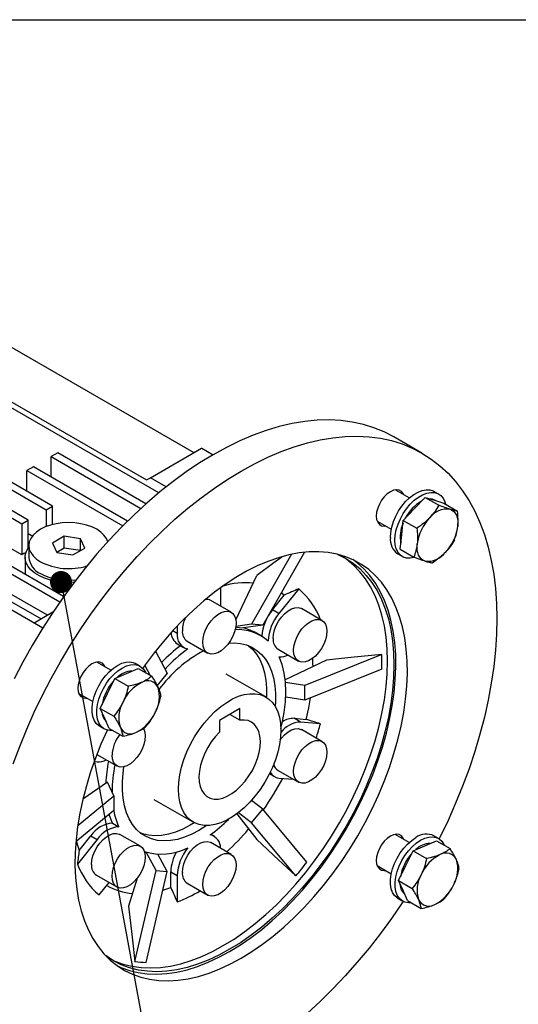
# Model space of a CAD drawing. Header units: millimetres. Extents: x 38 to 1638, y 38 to 1257.
# Tile 8 of 12: x 1205 to 1343, y 985 to 1257. Entities that reach past the tile are written whole.
import ezdxf

# ---------------------------------------------------------------- set-up
doc = ezdxf.new("R2010")
doc.units = ezdxf.units.MM
doc.header["$LTSCALE"] = 6
doc.linetypes.add('SLD-Solid', pattern=[0])
doc.layers.add('TEXT', color=140, linetype='SLD-Solid', lineweight=25)
doc.styles.get("Standard").update_dxf_attribs({"font": 'VERDANA.TTF'})
doc.dimstyles.new('SLDDIMSTYLE0', dxfattribs={"dimtxt": 0.18, "dimasz": 6.096, "dimexe": 0, "dimexo": 0.0625, "dimgap": 0, "dimtad": 0, "dimtih": 1, "dimtoh": 1, "dimdec": 0, "dimrnd": 1e-09, "dimzin": 0, "dimdsep": 46, "dimtxsty": 'Standard', "dimblk1": 'DOT', "dimblk2": 'DOT', "dimsah": 1, "dimcen": 0.09, "dimadec": 0, "dimazin": 0, "dimtfac": 6.096, "dimtdec": 0, "dimtofl": 0, "dimtmove": 0, "dimatfit": 3, "dimldrblk": 'DOT', "dimfxl": 0, "dimfrac": 2, "dimtolj": 1, "dimtzin": 0, "dimarcsym": 0})

# ---------------------------------------------------------------- blocks, each defined once
blk = doc.blocks.new('_Dot')
at = {"color": 0, "linetype": 'ByBlock', "lineweight": -2}
blk.add_line((-0.5, 0), (-1, 0), dxfattribs=at)
at = {"color": 0, "linetype": 'ByBlock', "const_width": 0.5}
blk.add_lwpolyline([(-0.25, 0, 1), (0.25, 0, 1)], format="xyb", close=True, dxfattribs=at)

msp = doc.modelspace()

# ---------------------------------------------------------------- linework, layer by layer
for p, q in [((1243.218, 1126.449), (1165.246, 1171.462)), ((1197.065, 1169.83), (1252.927, 1137.581)), ((1145.623, 1160.134), (1212.091, 1121.763)), ((1213.859, 1122.784), (1147.391, 1161.155)), ((1183.984, 1162.278), (1239.845, 1130.03)), ((1138.906, 1156.256), (1205.374, 1117.885)), ((1207.142, 1118.906), (1140.674, 1157.277)), ((1316.004, 1137.437), (1308.226, 1141.928)), ((1240.906, 1130.642), (1255.013, 1138.786)), ((1255.013, 1138.786), (1255.098, 1138.786)), ((1255.098, 1138.786), (1258.231, 1136.977)), ((1215.273, 1137.479), (1213.506, 1136.459)), ((1213.506, 1136.459), (1238.289, 1122.151)), ((1213.506, 1130.744), (1213.506, 1136.459)), ((1239.667, 1123.397), (1215.273, 1137.479)), ((1208.556, 1133.601), (1206.788, 1132.581)), ((1234.552, 1118.594), (1208.556, 1133.601)), ((1206.788, 1126.866), (1206.788, 1132.581)), ((1206.788, 1132.581), (1233.259, 1117.3)), ((1239.845, 1130.03), (1240.906, 1130.642)), ((1245.278, 1128.118), (1240.906, 1130.642)), ((1312.499, 1125.028), (1308.612, 1127.271)), ((1313.866, 1122.008), (1316.885, 1125.191)), ((1316.885, 1125.191), (1320.643, 1123.021)), ((1316.885, 1125.191), (1319.474, 1124.387)), ((1320.602, 1126.123), (1319.329, 1126.858)), ((1212.091, 1121.763), (1213.859, 1122.784)), ((1213.859, 1117.679), (1213.859, 1122.784)), ((1310.848, 1118.825), (1313.866, 1122.008)), ((1319.474, 1124.387), (1322.063, 1123.583)), ((1319.766, 1124.296), (1319.602, 1124.391)), ((1322.063, 1123.583), (1325.822, 1121.413)), ((1212.091, 1121.763), (1212.091, 1117.115)), ((1179.918, 1117.069), (1215.902, 1096.296)), ((1216.922, 1097.748), (1181.686, 1118.089)), ((1205.374, 1117.885), (1207.142, 1118.906)), ((1205.374, 1117.885), (1205.374, 1109.29)), ((1207.142, 1111.178), (1207.142, 1118.906)), ((1303.613, 1118.611), (1307.499, 1116.367)), ((1310.419, 1114.839), (1310.848, 1118.825)), ((1310.848, 1118.825), (1314.606, 1116.656)), ((1212.445, 1092.577), (1174.968, 1114.211)), ((1208.244, 1114.466), (1207.142, 1115.102)), ((1217.083, 1114.44), (1213.817, 1112.554)), ((1221.545, 1113.75), (1217.083, 1114.44)), ((1217.083, 1111.174), (1217.083, 1114.44)), ((1222.74, 1111.174), (1221.545, 1113.75)), ((1221.545, 1110.484), (1221.545, 1113.75)), ((1309.989, 1110.852), (1310.419, 1114.839)), ((1173.201, 1113.191), (1210.677, 1091.556)), ((1205.374, 1109.29), (1200.424, 1112.148)), ((1207.279, 1111.864), (1207.279, 1108.598)), ((1213.817, 1112.554), (1215.013, 1109.979)), ((1217.083, 1111.174), (1215.013, 1109.979)), ((1221.544, 1110.484), (1217.083, 1111.174)), ((1219.474, 1109.289), (1222.74, 1111.174)), ((1206.279, 1108.598), (1206.279, 1104.515)), ((1215.013, 1109.979), (1219.474, 1109.289)), ((1279.95, 1109.455), (1268.91, 1090.081)), ((1283.484, 1110.01), (1271.972, 1089.808)), ((1309.33, 1109.537), (1310.603, 1108.802)), ((1309.989, 1110.852), (1313.748, 1108.683)), ((1264.522, 1091.328), (1270.319, 1103.547)), ((1211.137, 1089.046), (1189.994, 1101.251)), ((1260.351, 1095.082), (1260.351, 1100.238)), ((1217.054, 1097.934), (1216.887, 1097.768)), ((1274.675, 1094.097), (1277.945, 1098.165)), ((1281.933, 1099.906), (1276.443, 1093.077)), ((1277.945, 1098.165), (1277.089, 1098.787)), ((1263.248, 1093.41), (1257.591, 1096.675)), ((1213.976, 1093.461), (1208.733, 1090.434)), ((1276.443, 1093.077), (1274.675, 1094.097)), ((1288.355, 1091.165), (1282.698, 1094.43)), ((1248.331, 1089.62), (1248.331, 1087.576)), ((1264.501, 1089.315), (1266.667, 1089.121)), ((1268.91, 1090.081), (1264.53, 1089.515)), ((1271.972, 1089.808), (1266.667, 1089.121)), ((1271.972, 1089.808), (1268.91, 1090.081)), ((1248.331, 1087.576), (1247.096, 1088.289)), ((1271.335, 1087.005), (1269.567, 1088.025)), ((1248.324, 1084.705), (1250.091, 1083.685)), ((1251.091, 1085.417), (1256.748, 1082.151)), ((1242.335, 1082.66), (1245.553, 1076.598)), ((1276.199, 1083.172), (1281.855, 1079.906)), ((1304.896, 1081.779), (1283.65, 1073.191)), ((1229.999, 1077.401), (1226.112, 1079.645)), ((1238.102, 1078.497), (1236.829, 1079.232)), ((1239.358, 1078.69), (1240.804, 1075.967)), ((1289.586, 1080.217), (1278.199, 1074.701)), ((1231.032, 1075.123), (1234.27, 1076.496)), ((1234.27, 1076.496), (1237.508, 1077.87)), ((1237.508, 1077.87), (1241.266, 1075.7)), ((1245.553, 1076.598), (1242.769, 1073.134)), ((1272.826, 1069.99), (1261.865, 1076.317)), ((1304.896, 1077.697), (1283.65, 1069.109)), ((1229.042, 1070.984), (1231.032, 1075.123)), ((1231.032, 1075.123), (1234.791, 1072.953)), ((1283.65, 1073.191), (1278.266, 1074.024)), ((1283.65, 1069.109), (1283.65, 1073.191)), ((1221.113, 1070.984), (1224.999, 1068.741)), ((1227.051, 1066.845), (1229.042, 1070.984)), ((1283.65, 1069.109), (1278.341, 1069.93)), ((1227.051, 1066.845), (1230.81, 1064.675)), ((1228.298, 1064.079), (1227.051, 1066.845)), ((1265.655, 1066.795), (1259.998, 1063.53)), ((1265.655, 1063.54), (1262.836, 1065.168)), ((1265.655, 1063.54), (1265.655, 1066.795)), ((1229.545, 1061.313), (1228.298, 1064.079)), ((1259.998, 1063.53), (1259.998, 1060.275)), ((1280.686, 1064.089), (1283.955, 1063.797)), ((1282.454, 1063.068), (1280.686, 1064.089)), ((1287.943, 1062.578), (1282.454, 1063.068)), ((1226.83, 1061.911), (1228.103, 1061.176)), ((1229.545, 1061.313), (1233.304, 1059.143)), ((1288.355, 1057.686), (1282.698, 1060.952)), ((1226.098, 1054.117), (1231.641, 1050.918)), ((1225.362, 1052.145), (1226.229, 1052.067)), ((1273.826, 1048.754), (1275.199, 1047.961)), ((1276.199, 1049.693), (1281.855, 1046.428)), ((1229.073, 1046.438), (1222.231, 1041.731)), ((1230.813, 1042.689), (1229.073, 1046.438)), ((1276.443, 1047.577), (1280.492, 1047.215)), ((1220.821, 1034.451), (1230.813, 1042.689)), ((1230.813, 1042.689), (1230.813, 1038.607)), ((1241.867, 1041.675), (1252.827, 1035.348)), ((1271.972, 1039.009), (1268.867, 1041.39)), ((1230.813, 1038.607), (1220.293, 1029.933)), ((1264.839, 1037.667), (1270.319, 1030.559)), ((1268.91, 1035.2), (1265.267, 1037.993)), ((1268.91, 1035.2), (1271.972, 1039.009)), ((1284.187, 1024.322), (1271.972, 1039.009)), ((1230.387, 1035.107), (1232.155, 1034.087)), ((1253.035, 1035.212), (1251.866, 1034.5)), ((1281.125, 1020.513), (1268.91, 1035.2)), ((1226.229, 1030.61), (1220.739, 1023.781)), ((1221.191, 1027.564), (1224.461, 1031.631)), ((1224.461, 1031.631), (1226.229, 1030.61)), ((1238.14, 1028.698), (1232.484, 1031.964)), ((1263.248, 1026.453), (1257.591, 1029.719)), ((1258.591, 1031.451), (1257.655, 1031.991)), ((1312.499, 1029.76), (1308.612, 1032.003)), ((1316.77, 1028.855), (1320.008, 1030.228)), ((1320.602, 1030.855), (1319.329, 1031.59)), ((1320.008, 1030.228), (1323.766, 1028.058)), ((1239.484, 1027.174), (1239.375, 1026.82)), ((1242.492, 1021.99), (1239.745, 1027.091)), ((1311.542, 1023.342), (1313.532, 1027.481)), ((1313.532, 1027.481), (1316.77, 1028.855)), ((1313.532, 1027.481), (1317.291, 1025.311)), ((1245.553, 1021.717), (1242.95, 1026.553)), ((1236.646, 996.877), (1242.492, 1021.99)), ((1239.708, 996.603), (1245.553, 1021.717)), ((1242.492, 1021.99), (1245.553, 1021.717)), ((1246.563, 1017.281), (1246.563, 1021.64)), ((1246.563, 1021.64), (1248.331, 1020.62)), ((1303.613, 1023.343), (1307.499, 1021.099)), ((1309.551, 1019.203), (1311.542, 1023.342)), ((1225.984, 1020.705), (1231.641, 1017.44)), ((1226.749, 1015.229), (1229.513, 1018.668)), ((1237.228, 1019.848), (1234.848, 1012.124)), ((1248.331, 1020.62), (1248.331, 1013.3)), ((1251.091, 1018.46), (1256.748, 1015.195)), ((1309.551, 1019.203), (1313.31, 1017.033)), ((1310.798, 1016.437), (1309.551, 1019.203)), ((1244.354, 1016.564), (1246.563, 1017.281)), ((1312.045, 1013.672), (1310.798, 1016.437)), ((1309.33, 1014.269), (1310.603, 1013.534)), ((1312.045, 1013.672), (1315.804, 1011.502))]:
    msp.add_line(p, q)
at = {"flags": 128}
for points in [[(1308.226, 1141.928), (1305.545, 1143.318), (1302.73, 1144.469), (1299.793, 1145.376), (1296.742, 1146.036), (1293.585, 1146.447), (1290.332, 1146.609), (1286.991, 1146.521), (1283.571, 1146.182), (1280.081, 1145.594), (1276.531, 1144.76), (1272.932, 1143.679), (1269.292, 1142.357), (1265.621, 1140.796), (1261.931, 1139.001), (1258.23, 1136.977), (1254.529, 1134.728), (1250.839, 1132.263), (1247.169, 1129.586), (1243.529, 1126.705), (1239.929, 1123.629), (1236.379, 1120.366), (1232.89, 1116.925), (1229.47, 1113.314), (1226.128, 1109.545), (1222.875, 1105.627), (1219.718, 1101.571), (1216.667, 1097.389), (1213.73, 1093.091), (1210.915, 1088.689), (1208.23, 1084.196), (1205.682, 1079.624), (1203.278, 1074.986)], [(1203.005, 1051.531), (1204.771, 1056.308), (1206.705, 1061.07), (1208.802, 1065.803), (1211.056, 1070.496), (1213.46, 1075.134), (1216.008, 1079.706), (1218.694, 1084.199), (1221.509, 1088.6), (1224.446, 1092.898), (1227.497, 1097.081), (1230.653, 1101.137), (1233.906, 1105.055), (1237.248, 1108.824), (1240.668, 1112.434), (1244.158, 1115.876), (1247.707, 1119.139), (1251.307, 1122.215), (1254.947, 1125.095), (1258.617, 1127.772), (1262.308, 1130.238), (1266.008, 1132.486), (1269.709, 1134.511), (1273.4, 1136.306), (1277.07, 1137.867), (1280.71, 1139.189), (1284.31, 1140.269), (1287.859, 1141.104), (1291.349, 1141.692), (1294.769, 1142.03), (1298.11, 1142.119), (1301.364, 1141.957), (1304.52, 1141.546), (1307.571, 1140.886), (1310.508, 1139.979), (1313.323, 1138.827), (1316.008, 1137.435), (1318.557, 1135.805), (1320.961, 1133.942), (1323.214, 1131.852), (1325.311, 1129.539), (1327.246, 1127.011), (1329.012, 1124.274), (1330.606, 1121.335), (1332.022, 1118.204), (1333.258, 1114.887), (1334.31, 1111.396), (1335.174, 1107.738), (1335.848, 1103.924), (1336.332, 1099.964), (1336.622, 1095.87), (1336.719, 1091.653), (1336.622, 1087.323), (1336.332, 1082.894), (1335.848, 1078.377), (1335.174, 1073.784), (1334.31, 1069.128), (1333.258, 1064.422), (1332.022, 1059.679), (1330.606, 1054.912), (1329.012, 1050.133), (1327.246, 1045.357), (1325.311, 1040.595), (1323.214, 1035.862), (1320.961, 1031.169), (1320.756, 1030.76)], [(1310.904, 1125.948), (1310.762, 1126.251), (1310.299, 1126.835), (1309.683, 1127.19), (1308.946, 1127.3), (1308.124, 1127.157), (1307.258, 1126.77), (1306.393, 1126.158), (1305.571, 1125.352), (1304.833, 1124.391), (1304.218, 1123.324), (1303.754, 1122.205), (1303.467, 1121.09), (1303.369, 1120.034)], [(1307.258, 1114.115), (1307.355, 1115.515), (1307.641, 1116.988), (1308.111, 1118.494), (1308.749, 1119.991), (1309.54, 1121.44), (1310.462, 1122.801), (1311.489, 1124.035), (1312.594, 1125.111), (1313.745, 1125.998), (1314.913, 1126.672), (1316.065, 1127.115), (1317.17, 1127.315), (1318.197, 1127.266), (1319.118, 1126.97), (1319.329, 1126.858)], [(1308.531, 1113.381), (1308.628, 1114.78), (1308.914, 1116.253), (1309.383, 1117.759), (1310.022, 1119.257), (1310.813, 1120.705), (1311.735, 1122.066), (1312.762, 1123.301), (1313.866, 1124.376), (1315.018, 1125.263), (1316.186, 1125.937), (1317.338, 1126.38), (1318.443, 1126.58), (1319.47, 1126.531), (1320.391, 1126.235), (1321.182, 1125.699), (1321.821, 1124.939), (1322.29, 1123.975), (1322.476, 1123.345)], [(1323.738, 1121.925), (1324.294, 1121.682), (1324.781, 1121.321), (1325.192, 1120.847), (1325.518, 1120.269), (1325.756, 1119.596), (1325.899, 1118.841), (1325.947, 1118.016), (1325.898, 1117.135)], [(1303.369, 1120.034), (1303.467, 1119.091), (1303.754, 1118.308), (1304.218, 1117.724), (1304.833, 1117.368), (1305.571, 1117.259), (1305.904, 1117.288)], [(1229.122, 1112.933), (1228.74, 1113.827), (1228.08, 1114.747), (1227.178, 1115.597), (1226.057, 1116.355), (1224.744, 1117.002), (1223.272, 1117.522), (1221.678, 1117.904), (1219.999, 1118.136), (1218.279, 1118.214), (1216.558, 1118.136), (1214.879, 1117.904), (1213.285, 1117.522), (1211.813, 1117.002), (1210.5, 1116.355), (1209.379, 1115.597), (1208.478, 1114.747), (1207.817, 1113.827), (1207.414, 1112.858), (1207.279, 1111.864), (1207.414, 1110.871), (1207.817, 1109.902), (1208.478, 1108.981), (1209.379, 1108.132), (1210.5, 1107.374), (1210.5, 1107.374)], [(1219.838, 1101.729), (1218.682, 1101.675), (1216.835, 1101.721), (1215.023, 1101.931), (1213.288, 1102.298), (1211.671, 1102.815), (1210.211, 1103.47), (1208.943, 1104.246), (1207.896, 1105.125), (1207.095, 1106.087), (1206.559, 1107.108), (1206.302, 1108.165), (1206.329, 1109.232), (1206.639, 1110.284), (1207.226, 1111.295), (1207.279, 1111.367)], [(1313.98, 1108.578), (1313.866, 1108.545), (1312.762, 1108.345), (1311.735, 1108.394), (1310.813, 1108.69), (1310.022, 1109.226), (1309.383, 1109.986), (1308.914, 1110.951), (1308.628, 1112.092), (1308.531, 1113.381)], [(1316.843, 1107.587), (1316.287, 1107.83), (1315.799, 1108.192), (1315.389, 1108.666), (1315.062, 1109.244), (1314.825, 1109.916), (1314.681, 1110.671), (1314.633, 1111.497), (1314.682, 1112.377)], [(1266.008, 997.757), (1268.983, 999.586), (1271.946, 1001.63), (1274.884, 1003.88), (1277.784, 1006.327), (1280.635, 1008.961), (1283.425, 1011.77), (1286.142, 1014.743), (1288.774, 1017.868), (1291.311, 1021.131), (1293.741, 1024.518), (1296.056, 1028.016), (1298.244, 1031.609), (1300.297, 1035.283), (1302.206, 1039.023), (1303.964, 1042.812), (1305.562, 1046.634), (1306.994, 1050.474), (1308.255, 1054.316), (1309.338, 1058.143), (1310.24, 1061.939), (1310.956, 1065.689), (1311.483, 1069.376), (1311.82, 1072.986), (1311.964, 1076.503), (1311.916, 1079.912), (1311.675, 1083.199), (1311.243, 1086.35), (1310.621, 1089.353), (1309.812, 1092.193), (1308.819, 1094.861), (1307.646, 1097.343), (1306.299, 1099.631), (1304.783, 1101.714), (1303.105, 1103.583), (1301.27, 1105.232), (1299.288, 1106.652), (1297.166, 1107.838), (1294.914, 1108.784), (1292.54, 1109.488), (1290.055, 1109.946), (1287.469, 1110.156), (1284.793, 1110.117), (1282.039, 1109.829), (1279.217, 1109.294), (1276.339, 1108.513), (1273.419, 1107.491), (1270.467, 1106.231), (1267.497, 1104.739), (1264.52, 1103.021), (1261.55, 1101.083), (1258.598, 1098.935), (1255.677, 1096.585), (1252.8, 1094.044), (1249.978, 1091.321), (1247.223, 1088.428), (1244.547, 1085.377), (1241.962, 1082.182), (1239.477, 1078.855), (1238.825, 1077.937)], [(1261.059, 1001.227), (1264.03, 1003.055), (1266.989, 1005.099), (1269.922, 1007.352), (1272.817, 1009.803), (1275.662, 1012.442), (1278.444, 1015.257), (1281.152, 1018.237), (1283.774, 1021.369), (1286.299, 1024.64), (1288.716, 1028.034), (1291.014, 1031.539), (1293.184, 1035.138), (1295.216, 1038.817), (1297.102, 1042.56), (1298.834, 1046.35), (1300.403, 1050.172), (1301.805, 1054.009), (1303.032, 1057.844), (1304.079, 1061.661), (1304.942, 1065.445), (1305.617, 1069.178), (1306.101, 1072.845), (1306.393, 1076.43), (1306.49, 1079.917), (1306.393, 1083.292), (1306.101, 1086.54), (1305.617, 1089.648), (1304.942, 1092.602), (1304.079, 1095.389), (1303.032, 1097.997), (1301.805, 1100.416), (1300.403, 1102.635), (1298.834, 1104.644), (1297.102, 1106.434), (1295.216, 1107.999), (1294.053, 1108.802)], [(1292.654, 1109.46), (1292.781, 1109.406), (1294.951, 1108.311), (1296.984, 1106.979), (1298.87, 1105.414), (1300.601, 1103.623), (1302.171, 1101.614), (1303.573, 1099.395), (1304.8, 1096.977), (1305.847, 1094.368), (1306.71, 1091.581), (1307.385, 1088.627), (1307.869, 1085.52), (1308.161, 1082.271), (1308.258, 1078.896), (1308.161, 1075.409), (1307.869, 1071.824), (1307.385, 1068.157), (1306.71, 1064.424), (1305.847, 1060.641), (1304.8, 1056.823), (1303.573, 1052.988), (1302.171, 1049.151), (1300.601, 1045.33), (1298.87, 1041.539), (1296.984, 1037.797), (1294.951, 1034.118), (1292.781, 1030.518), (1290.483, 1027.014), (1288.067, 1023.619), (1285.542, 1020.349), (1282.92, 1017.217), (1280.212, 1014.237), (1277.43, 1011.421), (1274.585, 1008.782), (1271.69, 1006.331), (1268.756, 1004.079), (1265.798, 1002.034), (1262.826, 1000.207)], [(1277.279, 1108.681), (1275.074, 1107.054), (1270.319, 1103.547)], [(1262.826, 999.594), (1265.801, 1001.423), (1268.764, 1003.467), (1271.702, 1005.717), (1274.602, 1008.164), (1277.453, 1010.798), (1280.243, 1013.607), (1282.96, 1016.58), (1285.592, 1019.705), (1288.129, 1022.968), (1290.56, 1026.355), (1292.874, 1029.853), (1295.062, 1033.446), (1297.115, 1037.12), (1299.024, 1040.86), (1300.782, 1044.648), (1302.38, 1048.471), (1303.812, 1052.311), (1305.073, 1056.153), (1306.156, 1059.98), (1307.058, 1063.776), (1307.774, 1067.526), (1308.301, 1071.213), (1308.638, 1074.823), (1308.782, 1078.34), (1308.734, 1081.749), (1308.493, 1085.036), (1308.061, 1088.187), (1307.439, 1091.19), (1306.63, 1094.03), (1305.637, 1096.698), (1304.464, 1099.18), (1303.117, 1101.468), (1301.601, 1103.551), (1299.923, 1105.42), (1298.088, 1107.068), (1296.876, 1107.977)], [(1206.279, 1104.515), (1206.295, 1104.157), (1206.332, 1103.861)], [(1274.852, 1086.148), (1274.953, 1087.309), (1275.249, 1088.536), (1275.73, 1089.774), (1276.373, 1090.97), (1277.15, 1092.071), (1278.028, 1093.029), (1278.968, 1093.802), (1279.929, 1094.357), (1280.869, 1094.669), (1281.746, 1094.724), (1282.524, 1094.521), (1282.698, 1094.43)], [(1255.402, 1085.127), (1255.502, 1086.288), (1255.799, 1087.515), (1256.279, 1088.753), (1256.922, 1089.949), (1257.7, 1091.05), (1258.578, 1092.008), (1259.517, 1092.781), (1260.478, 1093.336), (1261.418, 1093.648), (1262.296, 1093.703), (1263.073, 1093.5), (1263.716, 1093.047), (1264.197, 1092.363), (1264.494, 1091.479), (1264.594, 1090.434), (1264.494, 1089.272), (1264.197, 1088.045), (1263.716, 1086.807), (1263.073, 1085.611), (1262.296, 1084.511), (1261.418, 1083.552), (1260.478, 1082.779), (1259.517, 1082.225), (1258.578, 1081.913), (1257.7, 1081.857), (1256.922, 1082.061), (1256.279, 1082.514), (1255.799, 1083.198), (1255.502, 1084.081), (1255.402, 1085.127)], [(1280.509, 1082.882), (1280.609, 1084.043), (1280.906, 1085.27), (1281.387, 1086.508), (1282.03, 1087.704), (1282.807, 1088.805), (1283.685, 1089.763), (1284.625, 1090.536), (1285.586, 1091.091), (1286.525, 1091.403), (1287.403, 1091.458), (1288.181, 1091.255), (1288.824, 1090.802), (1289.304, 1090.118), (1289.601, 1089.234), (1289.701, 1088.189), (1289.601, 1087.027), (1289.304, 1085.801), (1288.824, 1084.562), (1288.181, 1083.366), (1287.403, 1082.266), (1286.525, 1081.308), (1285.586, 1080.534), (1284.625, 1079.98), (1283.685, 1079.668), (1282.807, 1079.612), (1282.03, 1079.816), (1281.387, 1080.269), (1280.906, 1080.953), (1280.609, 1081.836), (1280.509, 1082.882)], [(1266.88, 1089.149), (1268.439, 1088.595), (1269.567, 1088.025)], [(1262.593, 1084.898), (1264.061, 1084.952), (1265.81, 1084.796), (1267.454, 1084.393), (1268.98, 1083.747), (1270.373, 1082.864), (1271.621, 1081.752), (1272.712, 1080.421), (1273.637, 1078.883), (1274.388, 1077.152), (1274.956, 1075.244), (1275.338, 1073.175), (1275.53, 1070.966), (1275.53, 1068.634), (1275.449, 1067.32)], [(1268.051, 1084.175), (1269.146, 1083.181), (1270.237, 1081.85), (1271.162, 1080.312), (1271.913, 1078.581), (1272.481, 1076.673), (1272.863, 1074.604), (1273.055, 1072.394), (1273.055, 1070.063), (1273.047, 1069.878)], [(1276.964, 1061.255), (1277.33, 1062.742), (1277.909, 1065.731), (1278.259, 1068.641), (1278.376, 1071.443), (1278.259, 1074.11), (1277.909, 1076.616), (1277.33, 1078.936), (1276.527, 1081.049)], [(1304.896, 1081.779), (1296.322, 1080.904), (1289.586, 1080.217)], [(1228.404, 1078.322), (1228.262, 1078.625), (1227.799, 1079.209), (1227.183, 1079.564), (1226.446, 1079.674), (1225.624, 1079.531), (1224.758, 1079.144), (1223.893, 1078.532), (1223.071, 1077.725), (1222.333, 1076.765), (1221.718, 1075.698), (1221.254, 1074.579), (1220.967, 1073.464), (1220.869, 1072.408)], [(1226.83, 1061.911), (1226.627, 1062.038), (1225.91, 1062.688), (1225.354, 1063.553), (1224.975, 1064.61), (1224.782, 1065.829), (1224.782, 1067.177), (1224.975, 1068.619), (1225.354, 1070.113), (1225.91, 1071.62), (1226.627, 1073.098), (1227.486, 1074.508), (1228.464, 1075.81), (1229.533, 1076.969), (1230.666, 1077.953), (1231.829, 1078.737), (1232.993, 1079.297), (1234.125, 1079.62), (1235.195, 1079.695), (1236.173, 1079.522), (1236.829, 1079.232)], [(1230.529, 1060.745), (1229.737, 1060.712), (1228.759, 1060.886), (1227.9, 1061.303), (1227.183, 1061.953), (1226.627, 1062.818), (1226.247, 1063.875), (1226.055, 1065.094), (1226.055, 1066.443), (1226.247, 1067.884), (1226.627, 1069.378), (1227.183, 1070.885), (1227.9, 1072.363), (1228.759, 1073.773), (1229.737, 1075.075), (1230.806, 1076.234), (1231.938, 1077.219), (1233.102, 1078.002), (1234.266, 1078.562), (1235.398, 1078.885), (1236.468, 1078.961), (1237.445, 1078.787), (1238.305, 1078.37), (1239.022, 1077.72), (1239.578, 1076.855), (1239.688, 1076.611)], [(1285.883, 1078.423), (1285.863, 1079.268), (1285.791, 1080.683)], [(1220.869, 1072.408), (1220.967, 1071.465), (1221.254, 1070.682), (1221.718, 1070.098), (1222.333, 1069.742), (1223.071, 1069.633), (1223.404, 1069.662)], [(1248.684, 1044.505), (1248.78, 1046.456), (1249.065, 1048.491), (1249.537, 1050.583), (1250.188, 1052.703), (1251.011, 1054.822), (1251.993, 1056.913), (1253.121, 1058.945), (1254.381, 1060.893), (1255.755, 1062.73), (1257.225, 1064.431), (1258.77, 1065.973), (1260.371, 1067.334), (1262.004, 1068.498), (1263.649, 1069.447), (1265.282, 1070.17), (1266.882, 1070.656), (1268.428, 1070.898), (1269.897, 1070.894), (1271.271, 1070.644), (1272.531, 1070.15), (1273.66, 1069.421), (1274.642, 1068.464), (1275.464, 1067.294), (1276.116, 1065.927), (1276.587, 1064.379), (1276.873, 1062.674), (1276.968, 1060.833), (1276.873, 1058.882), (1276.587, 1056.847), (1276.116, 1054.756), (1275.464, 1052.636), (1274.642, 1050.516), (1273.66, 1048.426), (1272.531, 1046.393), (1271.271, 1044.445), (1269.897, 1042.608), (1268.428, 1040.908), (1266.882, 1039.366), (1265.282, 1038.004), (1263.649, 1036.841), (1262.004, 1035.891), (1260.371, 1035.169), (1258.77, 1034.683), (1257.225, 1034.44), (1255.755, 1034.444), (1254.381, 1034.695), (1253.121, 1035.188), (1251.993, 1035.918), (1251.011, 1036.874), (1250.188, 1038.044), (1249.537, 1039.412), (1249.065, 1040.959), (1248.78, 1042.665), (1248.684, 1044.505)], [(1283.955, 1063.797), (1284.714, 1067.025), (1285.214, 1069.741)], [(1259.998, 1060.275), (1258.823, 1058.998), (1257.74, 1057.577), (1256.774, 1056.043), (1255.946, 1054.432), (1255.275, 1052.78), (1254.778, 1051.127), (1254.465, 1049.508), (1254.343, 1047.962), (1254.415, 1046.523), (1254.68, 1045.226), (1255.131, 1044.098), (1255.759, 1043.167), (1256.548, 1042.453), (1257.481, 1041.974), (1258.536, 1041.739), (1259.69, 1041.754), (1260.915, 1042.019), (1262.184, 1042.528), (1263.468, 1043.269), (1264.737, 1044.226), (1265.963, 1045.375), (1267.116, 1046.692), (1268.172, 1048.145), (1269.105, 1049.702), (1269.894, 1051.327), (1270.522, 1052.983), (1270.973, 1054.631), (1271.238, 1056.235), (1271.31, 1057.757), (1271.188, 1059.162), (1270.875, 1060.419), (1270.377, 1061.498), (1269.707, 1062.376), (1268.879, 1063.031), (1267.912, 1063.449), (1266.829, 1063.62), (1265.655, 1063.54)], [(1228.948, 1060.831), (1228.912, 1060.753), (1227.233, 1056.945), (1225.717, 1053.112), (1224.37, 1049.269), (1223.198, 1045.433), (1222.205, 1041.619), (1221.396, 1037.844), (1220.774, 1034.123), (1220.341, 1030.473), (1220.101, 1026.908), (1220.052, 1023.443), (1220.197, 1020.093), (1220.534, 1016.872), (1221.061, 1013.794), (1221.777, 1010.871), (1222.679, 1008.115), (1223.762, 1005.539), (1225.022, 1003.153), (1226.455, 1000.966), (1228.053, 998.989), (1229.81, 997.229), (1231.719, 995.694), (1233.773, 994.391), (1235.961, 993.324), (1238.275, 992.498), (1240.706, 991.917), (1243.243, 991.583), (1245.875, 991.498), (1248.591, 991.661), (1251.381, 992.073), (1254.232, 992.731), (1257.133, 993.633), (1260.071, 994.774), (1263.033, 996.151), (1266.008, 997.757)], [(1238.975, 1061.339), (1239.089, 1061.13), (1239.386, 1060.246), (1239.487, 1059.2), (1239.386, 1058.039), (1239.089, 1056.812), (1238.609, 1055.574), (1237.966, 1054.378), (1237.189, 1053.277), (1236.311, 1052.319), (1235.371, 1051.546), (1234.41, 1050.991), (1233.47, 1050.679), (1232.593, 1050.624), (1231.815, 1050.827), (1231.172, 1051.281), (1230.692, 1051.964), (1230.395, 1052.848), (1230.294, 1053.894), (1230.294, 1053.894)], [(1276.786, 1058.112), (1277.15, 1058.593), (1278.028, 1059.551), (1278.968, 1060.324), (1279.929, 1060.879), (1280.869, 1061.19), (1281.746, 1061.246), (1282.524, 1061.042), (1282.698, 1060.952)], [(1280.509, 1049.404), (1280.609, 1050.565), (1280.906, 1051.792), (1281.387, 1053.03), (1282.03, 1054.226), (1282.807, 1055.327), (1283.685, 1056.285), (1284.625, 1057.058), (1285.586, 1057.613), (1286.525, 1057.925), (1287.403, 1057.98), (1288.181, 1057.777), (1288.824, 1057.323), (1289.304, 1056.64), (1289.601, 1055.756), (1289.701, 1054.71), (1289.601, 1053.549), (1289.304, 1052.322), (1288.824, 1051.084), (1288.181, 1049.888), (1287.403, 1048.787), (1286.525, 1047.829), (1285.586, 1047.056), (1284.625, 1046.501), (1283.685, 1046.189), (1282.807, 1046.134), (1282.03, 1046.337), (1281.387, 1046.791), (1280.906, 1047.474), (1280.609, 1048.358), (1280.509, 1049.404)], [(1254.341, 1033.072), (1252.325, 1032.018), (1250.326, 1031.197), (1248.365, 1030.614), (1246.457, 1030.275), (1244.621, 1030.183), (1242.872, 1030.339), (1241.228, 1030.742), (1239.702, 1031.388), (1238.309, 1032.271), (1237.061, 1033.383), (1235.97, 1034.714), (1235.045, 1036.252), (1234.295, 1037.983), (1233.726, 1039.892), (1233.344, 1041.96), (1233.152, 1044.17), (1233.152, 1046.501), (1233.344, 1048.932), (1233.596, 1050.707)], [(1230.387, 1035.107), (1229.584, 1037.22), (1229.494, 1037.519)], [(1224.638, 1023.681), (1224.738, 1024.843), (1225.035, 1026.069), (1225.515, 1027.308), (1226.158, 1028.503), (1226.936, 1029.604), (1227.813, 1030.562), (1228.753, 1031.336), (1229.714, 1031.89), (1230.654, 1032.202), (1231.532, 1032.258), (1232.309, 1032.054), (1232.484, 1031.964)], [(1251.866, 1034.5), (1249.85, 1033.447), (1247.852, 1032.625), (1245.89, 1032.042), (1243.982, 1031.704), (1242.146, 1031.612), (1240.397, 1031.768), (1238.753, 1032.171), (1238.156, 1032.389)], [(1256.452, 1034.412), (1256.357, 1034.347), (1254.341, 1033.072)], [(1220.403, 1030.024), (1220.433, 1029.916), (1221.191, 1027.564)], [(1249.745, 1021.436), (1249.845, 1022.598), (1250.142, 1023.824), (1250.623, 1025.063), (1251.266, 1026.258), (1252.043, 1027.359), (1252.921, 1028.317), (1253.861, 1029.091), (1254.821, 1029.645), (1255.761, 1029.957), (1256.639, 1030.013), (1257.416, 1029.809), (1257.591, 1029.719)], [(1270.319, 1030.559), (1276.37, 1024.934), (1281.125, 1020.513)], [(1310.904, 1030.68), (1310.762, 1030.983), (1310.299, 1031.567), (1309.683, 1031.923), (1308.946, 1032.032), (1308.124, 1031.889), (1307.258, 1031.503), (1306.393, 1030.89), (1305.571, 1030.084), (1304.833, 1029.123), (1304.218, 1028.056), (1303.754, 1026.937), (1303.467, 1025.822), (1303.369, 1024.766)], [(1309.33, 1014.269), (1309.127, 1014.396), (1308.41, 1015.046), (1307.854, 1015.911), (1307.475, 1016.968), (1307.282, 1018.187), (1307.282, 1019.536), (1307.475, 1020.977), (1307.854, 1022.471), (1308.41, 1023.978), (1309.127, 1025.457), (1309.986, 1026.866), (1310.964, 1028.168), (1312.033, 1029.327), (1313.166, 1030.312), (1314.329, 1031.095)], [(1313.029, 1013.104), (1312.237, 1013.071), (1311.259, 1013.244), (1310.4, 1013.661), (1309.683, 1014.311), (1309.127, 1015.176), (1308.747, 1016.233), (1308.555, 1017.452), (1308.555, 1018.801), (1308.747, 1020.242), (1309.127, 1021.737), (1309.683, 1023.243), (1310.4, 1024.722), (1311.259, 1026.131), (1312.237, 1027.433), (1313.306, 1028.592), (1314.438, 1029.577), (1315.602, 1030.36)], [(1315.602, 1030.36), (1316.766, 1030.921), (1317.898, 1031.243), (1318.968, 1031.319), (1319.945, 1031.146), (1320.805, 1030.728), (1321.522, 1030.078), (1322.078, 1029.213), (1322.188, 1028.969)], [(1230.294, 1020.416), (1230.395, 1021.577), (1230.692, 1022.804), (1231.172, 1024.042), (1231.815, 1025.238), (1232.593, 1026.339), (1233.47, 1027.297), (1234.41, 1028.07), (1235.371, 1028.625), (1236.311, 1028.937), (1237.189, 1028.992), (1237.966, 1028.789), (1238.609, 1028.335), (1239.089, 1027.652), (1239.386, 1026.768), (1239.487, 1025.722), (1239.386, 1024.561), (1239.089, 1023.334), (1238.609, 1022.096), (1237.966, 1020.9), (1237.189, 1019.799), (1236.311, 1018.841), (1235.371, 1018.068), (1234.41, 1017.513), (1233.47, 1017.201), (1232.593, 1017.146), (1231.815, 1017.349), (1231.172, 1017.803), (1230.692, 1018.486), (1230.395, 1019.37), (1230.294, 1020.416)], [(1255.402, 1018.171), (1255.502, 1019.332), (1255.799, 1020.559), (1256.279, 1021.797), (1256.922, 1022.993), (1257.7, 1024.094), (1258.578, 1025.052), (1259.517, 1025.825), (1260.478, 1026.38), (1261.418, 1026.692), (1262.296, 1026.747), (1263.073, 1026.544), (1263.716, 1026.09), (1264.197, 1025.407), (1264.494, 1024.523), (1264.594, 1023.477), (1264.494, 1022.316), (1264.197, 1021.089), (1263.716, 1019.851), (1263.073, 1018.655), (1262.296, 1017.554), (1261.418, 1016.596), (1260.478, 1015.823), (1259.517, 1015.268), (1258.578, 1014.956), (1257.7, 1014.901), (1256.922, 1015.104), (1256.279, 1015.558), (1255.799, 1016.241), (1255.502, 1017.125), (1255.402, 1018.171)], [(1303.369, 1024.766), (1303.467, 1023.823), (1303.754, 1023.04), (1304.218, 1022.456), (1304.833, 1022.101), (1305.571, 1021.991), (1305.904, 1022.02)], [(1310.374, 1016.682), (1310.066, 1017.656), (1309.977, 1018.259)], [(1311.197, 1015.554), (1310.86, 1015.896), (1310.374, 1016.682)], [(1310.761, 1013.448), (1310.508, 1013.064), (1307.571, 1008.766), (1304.52, 1004.584), (1301.364, 1000.528), (1298.11, 996.61), (1294.769, 992.841), (1291.349, 989.23), (1287.859, 985.789), (1284.31, 982.526)], [(1234.848, 1012.124), (1235.855, 1003.586), (1236.646, 996.877)], [(1262.826, 1000.207), (1259.855, 998.604), (1256.896, 997.232), (1253.963, 996.098), (1251.068, 995.206), (1248.223, 994.56), (1245.44, 994.163), (1242.732, 994.017), (1240.111, 994.122), (1237.586, 994.477), (1235.169, 995.082), (1232.871, 995.933), (1230.701, 997.027), (1228.669, 998.36), (1228.563, 998.439)], [(1229.832, 997.557), (1231.103, 996.953), (1233.402, 996.102), (1235.818, 995.498), (1238.343, 995.142), (1240.965, 995.037), (1243.673, 995.184), (1246.455, 995.581), (1249.3, 996.227), (1252.195, 997.118), (1255.129, 998.253), (1258.087, 999.624), (1261.059, 1001.227)], [(1231.959, 995.525), (1232.779, 995.161), (1235.093, 994.335), (1237.524, 993.754), (1240.061, 993.42), (1242.693, 993.334), (1245.41, 993.498), (1248.199, 993.91), (1251.05, 994.568), (1253.951, 995.469), (1256.889, 996.611), (1259.851, 997.988), (1262.826, 999.594)]]:
    msp.add_lwpolyline(points, dxfattribs=at)
for centre, radius, start, end in [((1318.181, 1121.875), 2.889, 60.548, 88.40262), ((1321.54, 1114.304), 11.353, 119.72798, 153.30488), ((1322.963, 1115.953), 6.022, 82.60578, 143.36751), ((1327.484, 1110.635), 12.92, 136.38609, 172.24725), ((1319.012, 1114.364), 9.036, 155.87372, 191.83579), ((1313.096, 1118.878), 12.92, 316.38609, 352.24725), ((1312.303, 1113.64), 5.067, 174.61616, 234.07166), ((1220.678, 1084.841), 28.844, 119.40462, 122.04374), ((1212.862, 1109.204), 5.616, 186.18746, 245.13268), ((1317.618, 1113.559), 6.022, 262.60578, 323.36751), ((1218.347, 1122.76), 17.271, 242.97855, 286.89129), ((1218.261, 1119.235), 17.001, 242.84005, 276.93737), ((1267.497, 1077.909), 23.672, 85.50513, 106.10264), ((1268.631, 1084.169), 20.605, 20.4078, 49.79355), ((1256.407, 1094.558), 2.426, 60.80048, 96.47127), ((1284.904, 1085.64), 13.272, 140.4144, 175.00306), ((1286.538, 1084.696), 13.121, 140.29943, 176.7324), ((1258.568, 1088.172), 8.826, 154.88176, 178.56571), ((1250.625, 1088.004), 4.022, 183.60338, 235.09993), ((1252.043, 1086.984), 3.76, 170.94188, 257.85542), ((1252.961, 1088.055), 3.234, 174.01368, 234.67414), ((1265.24, 1076.418), 12.194, 47.7482, 94.19228), ((1275.891, 1048.387), 44.601, 126.66221, 135.67299), ((1278.069, 1085.81), 3.234, 174.01368, 234.67414), ((1273.328, 1049.804), 37.409, 118.18099, 143.54534), ((1277.878, 1047.077), 44.963, 126.31092, 137.05729), ((1276.659, 1086.096), 5.048, 268.5057, 296.82811), ((1235.939, 1071.248), 5.89, 91.55796, 134.41533), ((1240.371, 1065.656), 13.013, 138.48061, 170.15273), ((1243.627, 1063.969), 11.281, 116.83819, 156.19467), ((1240.143, 1071.299), 3.174, 25.03869, 120.46736), ((1234.726, 1070.043), 8.69, 330.30259, 17.40693), ((1240.854, 1064.217), 8.69, 150.30259, 197.40693), ((1231.463, 1066.071), 3.99, 182.4447, 226.09839), ((1231.954, 1070.291), 11.281, 296.83819, 336.19467), ((1282.821, 1055.663), 7.414, 92.83927, 142.25222), ((1280.521, 1058.621), 5.47, 88.2786, 124.58959), ((1214.668, 1082.463), 75.925, 341.69184, 344.81666), ((1240.255, 1053.43), 9.971, 141.50781, 177.33395), ((1235.438, 1062.961), 3.174, 205.03869, 300.46736), ((1226.47, 1057.02), 4.959, 267.20405, 297.01591), ((1267.945, 1044.322), 39.417, 168.39744, 177.42944), ((1268.941, 1043.426), 38.636, 168.34825, 179.47438), ((1277.627, 1051.963), 2.682, 192.14246, 237.81068), ((1276.698, 1050.569), 3.002, 207.51145, 265.13382), ((1205.871, 1085.546), 81.126, 324.79859, 332.01754), ((1250.639, 1042.28), 20.218, 190.58423, 203.90622), ((1230.997, 1027.277), 7.854, 94.45688, 146.33364), ((1231.326, 1067.418), 44.138, 306.25769, 314.86279), ((1232.765, 1026.257), 7.854, 94.45688, 146.33364), ((1215.145, 1078.016), 69.169, 312.67067, 319.9183), ((1317.248, 1027.108), 4.941, 65.0996, 126.21086), ((1256.726, 1028.29), 3.606, 357.58862, 78.75535), ((1318.439, 1023.607), 5.89, 91.55796, 134.41533), ((1243.97, 1043.036), 16.473, 253.36599, 296.2361), ((1258.638, 1021.255), 12.082, 150.7263, 178.1718), ((1261.33, 1020.028), 13.012, 140.75324, 177.39378), ((1322.871, 1018.015), 13.013, 138.48061, 170.15273), ((1322.643, 1023.658), 3.174, 25.03869, 120.46736), ((1326.127, 1016.327), 11.281, 116.83819, 156.19467), ((1317.226, 1022.401), 8.69, 330.30259, 17.40693), ((1240.051, 1030.966), 20.605, 200.4078, 229.79355), ((1227.854, 1023.344), 3.234, 174.01368, 234.67414), ((1252.961, 1021.099), 3.234, 174.01368, 234.67414), ((1323.354, 1016.575), 8.69, 150.30259, 197.40693), ((1237.267, 1032.259), 16.656, 239.73954, 265.41755), ((1232.919, 1053.142), 42.719, 291.14715, 300.63382), ((1314.454, 1022.649), 11.281, 296.83819, 336.19467), ((1317.938, 1015.319), 3.174, 205.03869, 300.46736)]:
    msp.add_arc(centre, radius, start, end)
for points, knots in [([(1320.643, 1123.021), (1320.305, 1122.414), (1319.931, 1121.81), (1319.1, 1120.647), (1318.641, 1120.085), (1318.13, 1119.547)], [0, 0, 0, 0, 0.5, 0.5, 1, 1, 1, 1]), ([(1323.738, 1121.925), (1323.518, 1121.994), (1323.286, 1122.069), (1322.803, 1122.231), (1322.552, 1122.318), (1321.773, 1122.595), (1321.22, 1122.801), (1320.643, 1123.021)], [0, 0, 0, 0, 0.25, 0.25, 0.5, 0.5, 1, 1, 1, 1]), ([(1325.822, 1121.413), (1325.553, 1121.456), (1325.253, 1121.515), (1324.567, 1121.681), (1324.179, 1121.789), (1323.738, 1121.925)], [0, 0, 0, 0, 0.5, 0.5, 1, 1, 1, 1]), ([(1318.13, 1119.547), (1317.875, 1119.277), (1317.605, 1119.012), (1317.045, 1118.498), (1316.756, 1118.25), (1315.869, 1117.53), (1315.247, 1117.082), (1314.606, 1116.656)], [0, 0, 0, 0, 0.25, 0.25, 0.5, 0.5, 1, 1, 1, 1]), ([(1325.898, 1117.135), (1325.934, 1117.473), (1325.959, 1117.82), (1325.985, 1118.519), (1325.987, 1118.873), (1325.962, 1119.945), (1325.906, 1120.674), (1325.822, 1121.413)], [0, 0, 0, 0, 0.25, 0.25, 0.5, 0.5, 1, 1, 1, 1]), ([(1314.606, 1116.656), (1314.69, 1115.914), (1314.747, 1115.184), (1314.78, 1113.755), (1314.756, 1113.057), (1314.682, 1112.377)], [0, 0, 0, 0, 0.5, 0.5, 1, 1, 1, 1]), ([(1324.964, 1113.44), (1325.188, 1114.003), (1325.386, 1114.587), (1325.705, 1115.813), (1325.825, 1116.456), (1325.898, 1117.135)], [0, 0, 0, 0, 0.5, 0.5, 1, 1, 1, 1]), ([(1314.682, 1112.377), (1314.646, 1112.039), (1314.598, 1111.706), (1314.479, 1111.061), (1314.409, 1110.746), (1314.17, 1109.827), (1313.972, 1109.244), (1313.748, 1108.683)], [0, 0, 0, 0, 0.25, 0.25, 0.5, 0.5, 1, 1, 1, 1]), ([(1324.964, 1113.44), (1324.625, 1112.833), (1324.252, 1112.229), (1323.421, 1111.067), (1322.961, 1110.505), (1322.45, 1109.966)], [0, 0, 0, 0, 0.5, 0.5, 1, 1, 1, 1]), ([(1313.748, 1108.683), (1314.326, 1108.462), (1314.88, 1108.256), (1315.918, 1107.887), (1316.401, 1107.724), (1316.843, 1107.587)], [0, 0, 0, 0, 0.5, 0.5, 1, 1, 1, 1]), ([(1322.45, 1109.966), (1322.195, 1109.696), (1321.925, 1109.432), (1321.365, 1108.917), (1321.077, 1108.669), (1320.189, 1107.95), (1319.567, 1107.502), (1318.927, 1107.075)], [0, 0, 0, 0, 0.25, 0.25, 0.5, 0.5, 1, 1, 1, 1]), ([(1316.843, 1107.587), (1317.062, 1107.519), (1317.271, 1107.457), (1317.662, 1107.348), (1317.844, 1107.301), (1318.359, 1107.176), (1318.658, 1107.117), (1318.927, 1107.075)], [0, 0, 0, 0, 0.25, 0.25, 0.5, 0.5, 1, 1, 1, 1]), ([(1241.266, 1075.7), (1240.891, 1075.386), (1240.484, 1075.087), (1239.582, 1074.528), (1239.085, 1074.269), (1238.534, 1074.035)], [0, 0, 0, 0, 0.5, 0.5, 1, 1, 1, 1]), ([(1241.266, 1075.7), (1241.623, 1075.161), (1241.959, 1074.626), (1242.55, 1073.603), (1242.807, 1073.111), (1243.018, 1072.643)], [0, 0, 0, 0, 0.5, 0.5, 1, 1, 1, 1]), ([(1234.791, 1072.953), (1234.619, 1072.187), (1234.418, 1071.432), (1233.931, 1069.952), (1233.645, 1069.228), (1233.306, 1068.522)], [0, 0, 0, 0, 0.5, 0.5, 1, 1, 1, 1]), ([(1238.534, 1074.035), (1238.259, 1073.918), (1237.971, 1073.808), (1237.379, 1073.603), (1237.073, 1073.508), (1236.133, 1073.241), (1235.473, 1073.088), (1234.791, 1072.953)], [0, 0, 0, 0, 0.25, 0.25, 0.5, 0.5, 1, 1, 1, 1]), ([(1242.275, 1065.738), (1242.444, 1066.089), (1242.602, 1066.449), (1242.891, 1067.173), (1243.024, 1067.54), (1243.389, 1068.65), (1243.589, 1069.404), (1243.76, 1070.169)], [0, 0, 0, 0, 0.25, 0.25, 0.5, 0.5, 1, 1, 1, 1]), ([(1243.018, 1072.643), (1243.124, 1072.408), (1243.219, 1072.179), (1243.384, 1071.736), (1243.454, 1071.523), (1243.634, 1070.908), (1243.711, 1070.528), (1243.76, 1070.169)], [0, 0, 0, 0, 0.25, 0.25, 0.5, 0.5, 1, 1, 1, 1]), ([(1233.306, 1068.522), (1233.137, 1068.171), (1232.955, 1067.825), (1232.573, 1067.154), (1232.372, 1066.827), (1231.743, 1065.869), (1231.288, 1065.261), (1230.81, 1064.675)], [0, 0, 0, 0, 0.25, 0.25, 0.5, 0.5, 1, 1, 1, 1]), ([(1239.779, 1061.89), (1240.259, 1062.478), (1240.714, 1063.087), (1241.553, 1064.364), (1241.936, 1065.033), (1242.275, 1065.738)], [0, 0, 0, 0, 0.5, 0.5, 1, 1, 1, 1]), ([(1230.81, 1064.675), (1231.166, 1064.136), (1231.502, 1063.601), (1232.094, 1062.578), (1232.351, 1062.086), (1232.562, 1061.618)], [0, 0, 0, 0, 0.5, 0.5, 1, 1, 1, 1]), ([(1232.562, 1061.618), (1232.668, 1061.383), (1232.762, 1061.154), (1232.928, 1060.711), (1232.998, 1060.498), (1233.177, 1059.883), (1233.255, 1059.503), (1233.304, 1059.143)], [0, 0, 0, 0, 0.25, 0.25, 0.5, 0.5, 1, 1, 1, 1]), ([(1233.304, 1059.143), (1233.988, 1059.279), (1234.648, 1059.432), (1235.902, 1059.788), (1236.495, 1059.991), (1237.047, 1060.225)], [0, 0, 0, 0, 0.5, 0.5, 1, 1, 1, 1]), ([(1237.047, 1060.225), (1237.322, 1060.342), (1237.586, 1060.466), (1238.085, 1060.724), (1238.322, 1060.859), (1238.999, 1061.278), (1239.405, 1061.577), (1239.779, 1061.89)], [0, 0, 0, 0, 0.25, 0.25, 0.5, 0.5, 1, 1, 1, 1]), ([(1323.766, 1028.058), (1323.391, 1027.745), (1322.984, 1027.445), (1322.082, 1026.886), (1321.585, 1026.627), (1321.034, 1026.393)], [0, 0, 0, 0, 0.5, 0.5, 1, 1, 1, 1]), ([(1325.518, 1025.001), (1325.413, 1025.235), (1325.295, 1025.478), (1325.036, 1025.975), (1324.896, 1026.228), (1324.452, 1026.997), (1324.12, 1027.523), (1323.766, 1028.058)], [0, 0, 0, 0, 0.25, 0.25, 0.5, 0.5, 1, 1, 1, 1]), ([(1317.291, 1025.311), (1317.119, 1024.545), (1316.918, 1023.79), (1316.431, 1022.31), (1316.145, 1021.586), (1315.806, 1020.881)], [0, 0, 0, 0, 0.5, 0.5, 1, 1, 1, 1]), ([(1321.034, 1026.393), (1320.759, 1026.277), (1320.471, 1026.166), (1319.879, 1025.961), (1319.573, 1025.866), (1318.633, 1025.599), (1317.973, 1025.447), (1317.291, 1025.311)], [0, 0, 0, 0, 0.25, 0.25, 0.5, 0.5, 1, 1, 1, 1]), ([(1326.26, 1022.527), (1326.211, 1022.889), (1326.132, 1023.275), (1325.891, 1024.096), (1325.73, 1024.533), (1325.518, 1025.001)], [0, 0, 0, 0, 0.5, 0.5, 1, 1, 1, 1]), ([(1324.775, 1018.096), (1324.944, 1018.447), (1325.102, 1018.807), (1325.391, 1019.532), (1325.524, 1019.898), (1325.889, 1021.008), (1326.089, 1021.763), (1326.26, 1022.527)], [0, 0, 0, 0, 0.25, 0.25, 0.5, 0.5, 1, 1, 1, 1]), ([(1315.806, 1020.881), (1315.637, 1020.529), (1315.455, 1020.183), (1315.073, 1019.512), (1314.872, 1019.185), (1314.243, 1018.228), (1313.788, 1017.62), (1313.31, 1017.033)], [0, 0, 0, 0, 0.25, 0.25, 0.5, 0.5, 1, 1, 1, 1]), ([(1315.062, 1013.976), (1314.956, 1014.21), (1314.838, 1014.453), (1314.579, 1014.95), (1314.44, 1015.203), (1313.995, 1015.971), (1313.664, 1016.498), (1313.31, 1017.033)], [0, 0, 0, 0, 0.25, 0.25, 0.5, 0.5, 1, 1, 1, 1]), ([(1322.279, 1014.249), (1322.759, 1014.837), (1323.214, 1015.445), (1324.053, 1016.722), (1324.436, 1017.391), (1324.775, 1018.096)], [0, 0, 0, 0, 0.5, 0.5, 1, 1, 1, 1]), ([(1315.804, 1011.502), (1315.754, 1011.864), (1315.675, 1012.25), (1315.435, 1013.071), (1315.273, 1013.508), (1315.062, 1013.976)], [0, 0, 0, 0, 0.5, 0.5, 1, 1, 1, 1]), ([(1319.547, 1012.583), (1319.822, 1012.7), (1320.086, 1012.824), (1320.585, 1013.082), (1320.822, 1013.217), (1321.499, 1013.636), (1321.905, 1013.936), (1322.279, 1014.249)], [0, 0, 0, 0, 0.25, 0.25, 0.5, 0.5, 1, 1, 1, 1]), ([(1315.804, 1011.502), (1316.488, 1011.637), (1317.148, 1011.79), (1318.402, 1012.146), (1318.995, 1012.349), (1319.547, 1012.583)], [0, 0, 0, 0, 0.5, 0.5, 1, 1, 1, 1])]:
    msp.add_open_spline(points, degree=3, knots=knots)
for points in [[(1281.933, 1099.906), (1280.603, 1099.326), (1279.274, 1098.746), (1277.945, 1098.165)], [(1304.951, 1079.76), (1304.951, 1080.441), (1304.932, 1081.114), (1304.896, 1081.779)], [(1304.896, 1077.697), (1304.932, 1078.391), (1304.951, 1079.08), (1304.951, 1079.76)], [(1287.943, 1062.578), (1286.614, 1062.984), (1285.284, 1063.39), (1283.955, 1063.797)], [(1221.191, 1027.564), (1221.04, 1026.303), (1220.889, 1025.042), (1220.739, 1023.781)], [(1281.125, 1020.513), (1282.187, 1021.73), (1283.21, 1023.003), (1284.187, 1024.322)], [(1246.563, 1017.281), (1247.152, 1015.954), (1247.741, 1014.627), (1248.331, 1013.3)], [(1236.646, 996.877), (1237.645, 996.699), (1238.668, 996.608), (1239.708, 996.603)]]:
    msp.add_open_spline(points, degree=3)
at = {"layer": 'TEXT'}
msp.add_line((38.1, 1257.3), (1638.3, 1257.3), dxfattribs=at)

# ---------------------------------------------------------------- leaders
msp.add_leader([(1216.207, 1101.775), (1264.418, 841.758), (1226.318, 841.758)], dimstyle='SLDDIMSTYLE0', dxfattribs=at)

doc.saveas('drawing.dxf')
